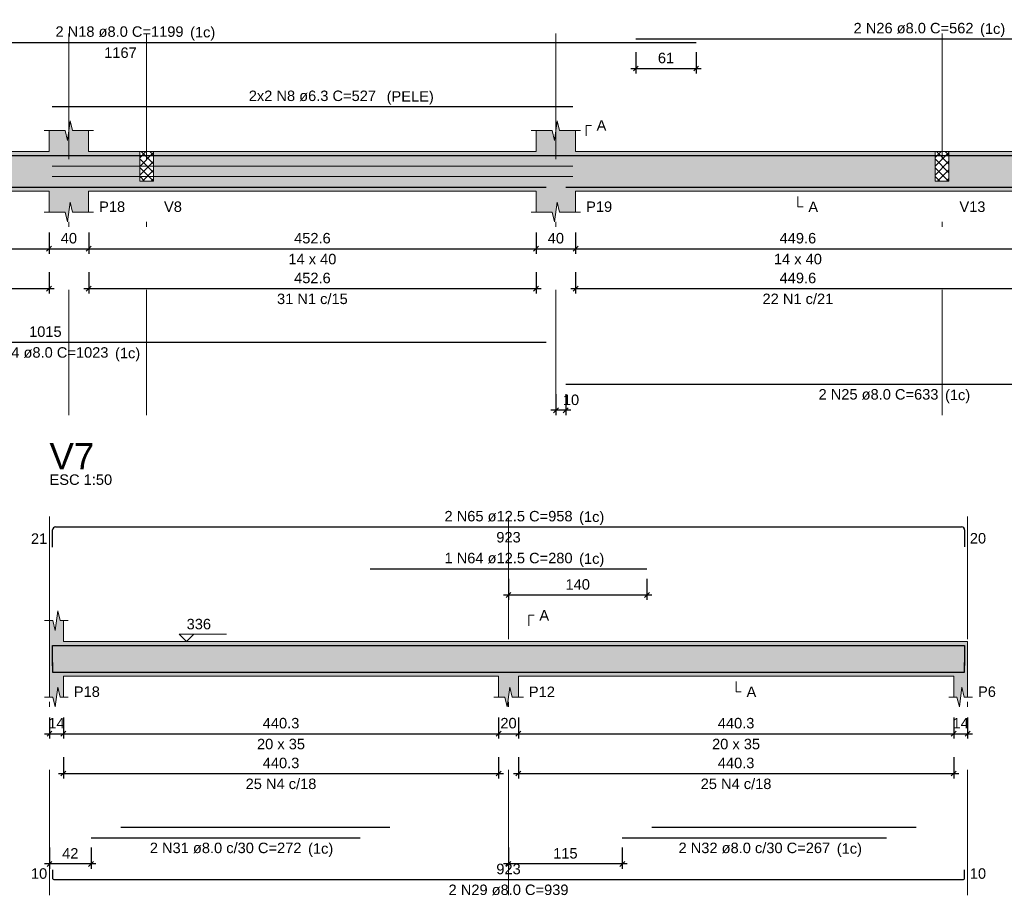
# Model space of a CAD drawing. Header units: millimetres. Extents: x 1434 to 2277, y -793 to -278.
# Tile 105 of 111: x 1891 to 1911, y -385 to -367. Entities that reach past the tile are written whole.
import ezdxf

# ---------------------------------------------------------------- set-up
doc = ezdxf.new("R2010")
doc.units = ezdxf.units.MM
doc.linetypes.add('DASHDOT', pattern=[25.4, 12.7, -6.35, 0, -6.35])
for name, color, linetype, lineweight in [('Descrição da armadura', 7, 'Continuous', 5), ('DT-Arm complementar', 5, 'Continuous', 5), ('DT-Barras na forma', 1, 'Continuous', 30), ('DT-Barras rebatidas', 1, 'Continuous', 30), ('DT-Cotas', 9, 'Continuous', 5), ('DT-Forma', 5, 'Continuous', 5), ('DT-Hachura forma vigas', 252, 'Continuous', 5), ('DT-Hachura intersecção vigas', 9, 'Continuous', 5), ('DT-Pontilhado', 9, 'DASHDOT', 5), ('DT-Textos', 7, 'Continuous', 5), ('DT-Título', 250, 'Continuous', 20), ('Textos armaduras', 7, 'Continuous', 5)]:
    doc.layers.add(name, color=color, linetype=linetype, lineweight=lineweight)
doc.styles.add('ARIAL', font='arial.ttf')
doc.styles.get("Standard").update_dxf_attribs({"font": 'arial.ttf'})
doc.dimstyles.new('UM_50.000000', dxfattribs={"dimtxt": 0.18, "dimasz": 0.1, "dimexe": 0.1, "dimexo": 0.2, "dimgap": 0, "dimtad": 1, "dimtih": 1, "dimtoh": 1, "dimdec": 1, "dimlfac": 50, "dimzin": 0, "dimdsep": 46, "dimtxsty": 'Standard', "dimcen": 0.09, "dimdle": 0.1, "dimadec": 1, "dimazin": 2, "dimtfac": 1, "dimtdec": 4, "dimtofl": 0, "dimtmove": 0, "dimatfit": 3, "dimfxl": 1, "dimtolj": 1, "dimarcsym": 0})
pattern_1 = [(45, (1877.85184, -442.8336), (-0.08838835, 0.08838835), []), (135, (1877.85184, -442.8336), (-0.08838835, -0.08838835), [])]

# ---------------------------------------------------------------- blocks, each defined once
blk = doc.blocks.new('_Oblique')
at = {"color": 0, "linetype": 'ByBlock', "lineweight": -2}
blk.add_line((-0.5, -0.5), (0.5, 0.5), dxfattribs=at)
blk = doc.blocks.new('*D1071')
at = {"layer": 'DT-Cotas', "color": 0, "lineweight": -2, "transparency": 16777216}
for p, q in [((1883.238, -371.413), (1883.238, -371.843)), ((1892.029, -371.413), (1892.029, -371.843)), ((1883.138, -371.743), (1892.129, -371.743))]:
    blk.add_line(p, q, dxfattribs=at)
at = {"layer": 'DT-Cotas', "color": 0, "lineweight": -2, "transparency": 16777216, "xscale": 0.1, "yscale": 0.1, "zscale": 0.1, "rotation": 180}
blk.add_blockref('_Oblique', (1883.238, -371.743), dxfattribs=at)
at = {"layer": 'DT-Cotas', "color": 0, "lineweight": -2, "transparency": 16777216, "xscale": 0.1, "yscale": 0.1, "zscale": 0.1}
blk.add_blockref('_Oblique', (1892.029, -371.743), dxfattribs=at)
at = {"layer": 'DT-Cotas', "color": 7, "transparency": 16777216, "insert": (1887.633, -371.531), "char_height": 0.2118, "attachment_point": 5, "rotation": 0.0057, "style": 'ARIAL'}
blk.add_mtext('\\A1;439.6', dxfattribs=at)
blk = doc.blocks.new('*D1072')
at = {"layer": 'DT-Cotas', "color": 0, "lineweight": -2, "transparency": 16777216}
for p, q in [((1892.029, -371.413), (1892.029, -371.843)), ((1892.829, -371.413), (1892.829, -371.843)), ((1891.929, -371.743), (1892.929, -371.743))]:
    blk.add_line(p, q, dxfattribs=at)
at = {"layer": 'DT-Cotas', "color": 0, "lineweight": -2, "transparency": 16777216, "xscale": 0.1, "yscale": 0.1, "zscale": 0.1, "rotation": 180}
blk.add_blockref('_Oblique', (1892.029, -371.743), dxfattribs=at)
at = {"layer": 'DT-Cotas', "color": 0, "lineweight": -2, "transparency": 16777216, "xscale": 0.1, "yscale": 0.1, "zscale": 0.1}
blk.add_blockref('_Oblique', (1892.829, -371.743), dxfattribs=at)
at = {"layer": 'DT-Cotas', "color": 7, "transparency": 16777216, "insert": (1892.429, -371.531), "char_height": 0.2118, "attachment_point": 5, "rotation": 0.0057, "style": 'ARIAL'}
blk.add_mtext('\\A1;40', dxfattribs=at)
blk = doc.blocks.new('*D1073')
at = {"layer": 'DT-Cotas', "color": 0, "lineweight": -2, "transparency": 16777216}
for p, q in [((1892.829, -371.413), (1892.829, -371.843)), ((1901.88, -371.413), (1901.88, -371.843)), ((1892.729, -371.743), (1901.98, -371.743))]:
    blk.add_line(p, q, dxfattribs=at)
at = {"layer": 'DT-Cotas', "color": 0, "lineweight": -2, "transparency": 16777216, "xscale": 0.1, "yscale": 0.1, "zscale": 0.1, "rotation": 180}
blk.add_blockref('_Oblique', (1892.829, -371.743), dxfattribs=at)
at = {"layer": 'DT-Cotas', "color": 0, "lineweight": -2, "transparency": 16777216, "xscale": 0.1, "yscale": 0.1, "zscale": 0.1}
blk.add_blockref('_Oblique', (1901.88, -371.743), dxfattribs=at)
at = {"layer": 'DT-Cotas', "color": 7, "transparency": 16777216, "insert": (1897.355, -371.531), "char_height": 0.2118, "attachment_point": 5, "rotation": 0.0057, "style": 'ARIAL'}
blk.add_mtext('\\A1;452.6', dxfattribs=at)
blk = doc.blocks.new('*D1074')
at = {"layer": 'DT-Cotas', "color": 0, "lineweight": -2, "transparency": 16777216}
for p, q in [((1901.88, -371.413), (1901.88, -371.843)), ((1902.68, -371.413), (1902.68, -371.843)), ((1901.78, -371.743), (1902.78, -371.743))]:
    blk.add_line(p, q, dxfattribs=at)
at = {"layer": 'DT-Cotas', "color": 0, "lineweight": -2, "transparency": 16777216, "xscale": 0.1, "yscale": 0.1, "zscale": 0.1, "rotation": 180}
blk.add_blockref('_Oblique', (1901.88, -371.743), dxfattribs=at)
at = {"layer": 'DT-Cotas', "color": 0, "lineweight": -2, "transparency": 16777216, "xscale": 0.1, "yscale": 0.1, "zscale": 0.1}
blk.add_blockref('_Oblique', (1902.68, -371.743), dxfattribs=at)
at = {"layer": 'DT-Cotas', "color": 7, "transparency": 16777216, "insert": (1902.28, -371.531), "char_height": 0.2118, "attachment_point": 5, "rotation": 0.0057, "style": 'ARIAL'}
blk.add_mtext('\\A1;40', dxfattribs=at)
blk = doc.blocks.new('*D1075')
at = {"layer": 'DT-Cotas', "color": 0, "lineweight": -2, "transparency": 16777216}
for p, q in [((1902.68, -371.413), (1902.68, -371.843)), ((1911.671, -371.413), (1911.671, -371.843)), ((1902.58, -371.743), (1911.771, -371.743))]:
    blk.add_line(p, q, dxfattribs=at)
at = {"layer": 'DT-Cotas', "color": 0, "lineweight": -2, "transparency": 16777216, "xscale": 0.1, "yscale": 0.1, "zscale": 0.1, "rotation": 180}
blk.add_blockref('_Oblique', (1902.68, -371.743), dxfattribs=at)
at = {"layer": 'DT-Cotas', "color": 0, "lineweight": -2, "transparency": 16777216, "xscale": 0.1, "yscale": 0.1, "zscale": 0.1}
blk.add_blockref('_Oblique', (1911.671, -371.743), dxfattribs=at)
at = {"layer": 'DT-Cotas', "color": 7, "transparency": 16777216, "insert": (1907.176, -371.531), "char_height": 0.2118, "attachment_point": 5, "rotation": 0.0057, "style": 'ARIAL'}
blk.add_mtext('\\A1;449.6', dxfattribs=at)
blk = doc.blocks.new('*D1081')
at = {"layer": 'DT-Cotas', "color": 0, "lineweight": -2, "transparency": 16777216}
for p, q in [((1883.238, -372.218), (1883.238, -372.648)), ((1892.029, -372.218), (1892.029, -372.648)), ((1883.138, -372.548), (1892.129, -372.548))]:
    blk.add_line(p, q, dxfattribs=at)
at = {"layer": 'DT-Cotas', "color": 0, "lineweight": -2, "transparency": 16777216, "xscale": 0.1, "yscale": 0.1, "zscale": 0.1, "rotation": 180}
blk.add_blockref('_Oblique', (1883.238, -372.548), dxfattribs=at)
at = {"layer": 'DT-Cotas', "color": 0, "lineweight": -2, "transparency": 16777216, "xscale": 0.1, "yscale": 0.1, "zscale": 0.1}
blk.add_blockref('_Oblique', (1892.029, -372.548), dxfattribs=at)
at = {"layer": 'DT-Cotas', "color": 7, "transparency": 16777216, "insert": (1887.633, -372.336), "char_height": 0.2118, "attachment_point": 5, "rotation": 0.0057, "style": 'ARIAL'}
blk.add_mtext('\\A1;439.6', dxfattribs=at)
blk = doc.blocks.new('*D1082')
at = {"layer": 'DT-Cotas', "color": 0, "lineweight": -2, "transparency": 16777216}
for p, q in [((1892.829, -372.218), (1892.829, -372.648)), ((1901.88, -372.218), (1901.88, -372.648)), ((1892.729, -372.548), (1901.98, -372.548))]:
    blk.add_line(p, q, dxfattribs=at)
at = {"layer": 'DT-Cotas', "color": 0, "lineweight": -2, "transparency": 16777216, "xscale": 0.1, "yscale": 0.1, "zscale": 0.1, "rotation": 180}
blk.add_blockref('_Oblique', (1892.829, -372.548), dxfattribs=at)
at = {"layer": 'DT-Cotas', "color": 0, "lineweight": -2, "transparency": 16777216, "xscale": 0.1, "yscale": 0.1, "zscale": 0.1}
blk.add_blockref('_Oblique', (1901.88, -372.548), dxfattribs=at)
at = {"layer": 'DT-Cotas', "color": 7, "transparency": 16777216, "insert": (1897.355, -372.336), "char_height": 0.2118, "attachment_point": 5, "rotation": 0.0057, "style": 'ARIAL'}
blk.add_mtext('\\A1;452.6', dxfattribs=at)
blk = doc.blocks.new('*D1083')
at = {"layer": 'DT-Cotas', "color": 0, "lineweight": -2, "transparency": 16777216}
for p, q in [((1902.68, -372.218), (1902.68, -372.648)), ((1911.671, -372.218), (1911.671, -372.648)), ((1902.58, -372.548), (1911.771, -372.548))]:
    blk.add_line(p, q, dxfattribs=at)
at = {"layer": 'DT-Cotas', "color": 0, "lineweight": -2, "transparency": 16777216, "xscale": 0.1, "yscale": 0.1, "zscale": 0.1, "rotation": 180}
blk.add_blockref('_Oblique', (1902.68, -372.548), dxfattribs=at)
at = {"layer": 'DT-Cotas', "color": 0, "lineweight": -2, "transparency": 16777216, "xscale": 0.1, "yscale": 0.1, "zscale": 0.1}
blk.add_blockref('_Oblique', (1911.671, -372.548), dxfattribs=at)
at = {"layer": 'DT-Cotas', "color": 7, "transparency": 16777216, "insert": (1907.176, -372.336), "char_height": 0.2118, "attachment_point": 5, "rotation": 0.0057, "style": 'ARIAL'}
blk.add_mtext('\\A1;449.6', dxfattribs=at)
blk = doc.blocks.new('*D1086')
at = {"layer": 'DT-Cotas', "color": 0, "lineweight": -2, "transparency": 16777216}
for p, q in [((1902.28, -374.682), (1902.28, -375.111)), ((1902.48, -374.682), (1902.48, -375.111)), ((1902.58, -375.011), (1902.18, -375.011))]:
    blk.add_line(p, q, dxfattribs=at)
at = {"layer": 'DT-Cotas', "color": 0, "lineweight": -2, "transparency": 16777216, "xscale": 0.1, "yscale": 0.1, "zscale": 0.1, "rotation": 180}
blk.add_blockref('_Oblique', (1902.28, -375.011), dxfattribs=at)
at = {"layer": 'DT-Cotas', "color": 0, "lineweight": -2, "transparency": 16777216, "xscale": 0.1, "yscale": 0.1, "zscale": 0.1}
blk.add_blockref('_Oblique', (1902.48, -375.011), dxfattribs=at)
at = {"layer": 'DT-Cotas', "color": 7, "transparency": 16777216, "insert": (1902.586, -374.8), "char_height": 0.2118, "attachment_point": 5, "rotation": 0.0057, "style": 'ARIAL'}
blk.add_mtext('\\A1;10', dxfattribs=at)
blk = doc.blocks.new('*D1087')
at = {"layer": 'DT-Cotas', "color": 0, "lineweight": -2, "transparency": 16777216}
for p, q in [((1903.898, -367.769), (1903.898, -368.198)), ((1905.118, -367.769), (1905.118, -368.198)), ((1903.798, -368.098), (1905.218, -368.098))]:
    blk.add_line(p, q, dxfattribs=at)
at = {"layer": 'DT-Cotas', "color": 0, "lineweight": -2, "transparency": 16777216, "xscale": 0.1, "yscale": 0.1, "zscale": 0.1, "rotation": 180}
blk.add_blockref('_Oblique', (1903.898, -368.098), dxfattribs=at)
at = {"layer": 'DT-Cotas', "color": 0, "lineweight": -2, "transparency": 16777216, "xscale": 0.1, "yscale": 0.1, "zscale": 0.1}
blk.add_blockref('_Oblique', (1905.118, -368.098), dxfattribs=at)
at = {"layer": 'DT-Cotas', "color": 7, "transparency": 16777216, "insert": (1904.508, -367.886), "char_height": 0.2118, "attachment_point": 5, "rotation": 0.0057, "style": 'ARIAL'}
blk.add_mtext('\\A1;61', dxfattribs=at)
blk = doc.blocks.new('*D1144')
at = {"layer": 'DT-Cotas', "color": 0, "lineweight": -2, "transparency": 16777216}
for p, q in [((1892.037, -381.223), (1892.037, -381.652)), ((1892.317, -381.223), (1892.317, -381.652)), ((1891.937, -381.552), (1892.417, -381.552))]:
    blk.add_line(p, q, dxfattribs=at)
at = {"layer": 'DT-Cotas', "color": 0, "lineweight": -2, "transparency": 16777216, "xscale": 0.1, "yscale": 0.1, "zscale": 0.1, "rotation": 180}
blk.add_blockref('_Oblique', (1892.037, -381.552), dxfattribs=at)
at = {"layer": 'DT-Cotas', "color": 0, "lineweight": -2, "transparency": 16777216, "xscale": 0.1, "yscale": 0.1, "zscale": 0.1}
blk.add_blockref('_Oblique', (1892.317, -381.552), dxfattribs=at)
at = {"layer": 'DT-Cotas', "color": 7, "transparency": 16777216, "insert": (1892.177, -381.34), "char_height": 0.2118, "attachment_point": 5, "rotation": 0.0057, "style": 'ARIAL'}
blk.add_mtext('\\A1;14', dxfattribs=at)
blk = doc.blocks.new('*D1145')
at = {"layer": 'DT-Cotas', "color": 0, "lineweight": -2, "transparency": 16777216}
for p, q in [((1892.317, -381.223), (1892.317, -381.652)), ((1901.122, -381.223), (1901.122, -381.652)), ((1892.217, -381.552), (1901.222, -381.552))]:
    blk.add_line(p, q, dxfattribs=at)
at = {"layer": 'DT-Cotas', "color": 0, "lineweight": -2, "transparency": 16777216, "xscale": 0.1, "yscale": 0.1, "zscale": 0.1, "rotation": 180}
blk.add_blockref('_Oblique', (1892.317, -381.552), dxfattribs=at)
at = {"layer": 'DT-Cotas', "color": 0, "lineweight": -2, "transparency": 16777216, "xscale": 0.1, "yscale": 0.1, "zscale": 0.1}
blk.add_blockref('_Oblique', (1901.122, -381.552), dxfattribs=at)
at = {"layer": 'DT-Cotas', "color": 7, "transparency": 16777216, "insert": (1896.72, -381.34), "char_height": 0.2118, "attachment_point": 5, "rotation": 0.0057, "style": 'ARIAL'}
blk.add_mtext('\\A1;440.3', dxfattribs=at)
blk = doc.blocks.new('*D1146')
at = {"layer": 'DT-Cotas', "color": 0, "lineweight": -2, "transparency": 16777216}
for p, q in [((1901.122, -381.223), (1901.122, -381.652)), ((1901.522, -381.223), (1901.522, -381.652)), ((1901.022, -381.552), (1901.622, -381.552))]:
    blk.add_line(p, q, dxfattribs=at)
at = {"layer": 'DT-Cotas', "color": 0, "lineweight": -2, "transparency": 16777216, "xscale": 0.1, "yscale": 0.1, "zscale": 0.1, "rotation": 180}
blk.add_blockref('_Oblique', (1901.122, -381.552), dxfattribs=at)
at = {"layer": 'DT-Cotas', "color": 0, "lineweight": -2, "transparency": 16777216, "xscale": 0.1, "yscale": 0.1, "zscale": 0.1}
blk.add_blockref('_Oblique', (1901.522, -381.552), dxfattribs=at)
at = {"layer": 'DT-Cotas', "color": 7, "transparency": 16777216, "insert": (1901.322, -381.34), "char_height": 0.2118, "attachment_point": 5, "rotation": 0.0057, "style": 'ARIAL'}
blk.add_mtext('\\A1;20', dxfattribs=at)
blk = doc.blocks.new('*D1147')
at = {"layer": 'DT-Cotas', "color": 0, "lineweight": -2, "transparency": 16777216}
for p, q in [((1901.522, -381.223), (1901.522, -381.652)), ((1910.328, -381.223), (1910.328, -381.652)), ((1901.422, -381.552), (1910.428, -381.552))]:
    blk.add_line(p, q, dxfattribs=at)
at = {"layer": 'DT-Cotas', "color": 0, "lineweight": -2, "transparency": 16777216, "xscale": 0.1, "yscale": 0.1, "zscale": 0.1, "rotation": 180}
blk.add_blockref('_Oblique', (1901.522, -381.552), dxfattribs=at)
at = {"layer": 'DT-Cotas', "color": 0, "lineweight": -2, "transparency": 16777216, "xscale": 0.1, "yscale": 0.1, "zscale": 0.1}
blk.add_blockref('_Oblique', (1910.328, -381.552), dxfattribs=at)
at = {"layer": 'DT-Cotas', "color": 7, "transparency": 16777216, "insert": (1905.925, -381.34), "char_height": 0.2118, "attachment_point": 5, "rotation": 0.0057, "style": 'ARIAL'}
blk.add_mtext('\\A1;440.3', dxfattribs=at)
blk = doc.blocks.new('*D1148')
at = {"layer": 'DT-Cotas', "color": 0, "lineweight": -2, "transparency": 16777216}
for p, q in [((1910.328, -381.223), (1910.328, -381.652)), ((1910.608, -381.223), (1910.608, -381.652)), ((1910.228, -381.552), (1910.708, -381.552))]:
    blk.add_line(p, q, dxfattribs=at)
at = {"layer": 'DT-Cotas', "color": 0, "lineweight": -2, "transparency": 16777216, "xscale": 0.1, "yscale": 0.1, "zscale": 0.1, "rotation": 180}
blk.add_blockref('_Oblique', (1910.328, -381.552), dxfattribs=at)
at = {"layer": 'DT-Cotas', "color": 0, "lineweight": -2, "transparency": 16777216, "xscale": 0.1, "yscale": 0.1, "zscale": 0.1}
blk.add_blockref('_Oblique', (1910.608, -381.552), dxfattribs=at)
at = {"layer": 'DT-Cotas', "color": 7, "transparency": 16777216, "insert": (1910.468, -381.34), "char_height": 0.2118, "attachment_point": 5, "rotation": 0.0057, "style": 'ARIAL'}
blk.add_mtext('\\A1;14', dxfattribs=at)
blk = doc.blocks.new('*D1149')
at = {"layer": 'DT-Cotas', "color": 0, "lineweight": -2, "transparency": 16777216}
for p, q in [((1892.317, -382.028), (1892.317, -382.457)), ((1901.122, -382.028), (1901.122, -382.457)), ((1892.217, -382.357), (1901.222, -382.357))]:
    blk.add_line(p, q, dxfattribs=at)
at = {"layer": 'DT-Cotas', "color": 0, "lineweight": -2, "transparency": 16777216, "xscale": 0.1, "yscale": 0.1, "zscale": 0.1, "rotation": 180}
blk.add_blockref('_Oblique', (1892.317, -382.357), dxfattribs=at)
at = {"layer": 'DT-Cotas', "color": 0, "lineweight": -2, "transparency": 16777216, "xscale": 0.1, "yscale": 0.1, "zscale": 0.1}
blk.add_blockref('_Oblique', (1901.122, -382.357), dxfattribs=at)
at = {"layer": 'DT-Cotas', "color": 7, "transparency": 16777216, "insert": (1896.72, -382.145), "char_height": 0.2118, "attachment_point": 5, "rotation": 0.0057, "style": 'ARIAL'}
blk.add_mtext('\\A1;440.3', dxfattribs=at)
blk = doc.blocks.new('*D1150')
at = {"layer": 'DT-Cotas', "color": 0, "lineweight": -2, "transparency": 16777216}
for p, q in [((1901.522, -382.028), (1901.522, -382.457)), ((1910.328, -382.028), (1910.328, -382.457)), ((1901.422, -382.357), (1910.428, -382.357))]:
    blk.add_line(p, q, dxfattribs=at)
at = {"layer": 'DT-Cotas', "color": 0, "lineweight": -2, "transparency": 16777216, "xscale": 0.1, "yscale": 0.1, "zscale": 0.1, "rotation": 180}
blk.add_blockref('_Oblique', (1901.522, -382.357), dxfattribs=at)
at = {"layer": 'DT-Cotas', "color": 0, "lineweight": -2, "transparency": 16777216, "xscale": 0.1, "yscale": 0.1, "zscale": 0.1}
blk.add_blockref('_Oblique', (1910.328, -382.357), dxfattribs=at)
at = {"layer": 'DT-Cotas', "color": 7, "transparency": 16777216, "insert": (1905.925, -382.145), "char_height": 0.2118, "attachment_point": 5, "rotation": 0.0057, "style": 'ARIAL'}
blk.add_mtext('\\A1;440.3', dxfattribs=at)
blk = doc.blocks.new('*D1151')
at = {"layer": 'DT-Cotas', "color": 0, "lineweight": -2, "transparency": 16777216}
for p, q in [((1892.037, -383.856), (1892.037, -384.285)), ((1892.877, -383.856), (1892.877, -384.285)), ((1892.977, -384.185), (1891.937, -384.185))]:
    blk.add_line(p, q, dxfattribs=at)
at = {"layer": 'DT-Cotas', "color": 0, "lineweight": -2, "transparency": 16777216, "xscale": 0.1, "yscale": 0.1, "zscale": 0.1, "rotation": 180}
blk.add_blockref('_Oblique', (1892.037, -384.185), dxfattribs=at)
at = {"layer": 'DT-Cotas', "color": 0, "lineweight": -2, "transparency": 16777216, "xscale": 0.1, "yscale": 0.1, "zscale": 0.1}
blk.add_blockref('_Oblique', (1892.877, -384.185), dxfattribs=at)
at = {"layer": 'DT-Cotas', "color": 7, "transparency": 16777216, "insert": (1892.457, -383.973), "char_height": 0.2118, "attachment_point": 5, "rotation": 0.0057, "style": 'ARIAL'}
blk.add_mtext('\\A1;42', dxfattribs=at)
blk = doc.blocks.new('*D1152')
at = {"layer": 'DT-Cotas', "color": 0, "lineweight": -2, "transparency": 16777216}
for p, q in [((1901.322, -383.856), (1901.322, -384.285)), ((1903.622, -383.856), (1903.622, -384.285)), ((1903.722, -384.185), (1901.222, -384.185))]:
    blk.add_line(p, q, dxfattribs=at)
at = {"layer": 'DT-Cotas', "color": 0, "lineweight": -2, "transparency": 16777216, "xscale": 0.1, "yscale": 0.1, "zscale": 0.1, "rotation": 180}
blk.add_blockref('_Oblique', (1901.322, -384.185), dxfattribs=at)
at = {"layer": 'DT-Cotas', "color": 0, "lineweight": -2, "transparency": 16777216, "xscale": 0.1, "yscale": 0.1, "zscale": 0.1}
blk.add_blockref('_Oblique', (1903.622, -384.185), dxfattribs=at)
at = {"layer": 'DT-Cotas', "color": 7, "transparency": 16777216, "insert": (1902.472, -383.973), "char_height": 0.2118, "attachment_point": 5, "rotation": 0.0057, "style": 'ARIAL'}
blk.add_mtext('\\A1;115', dxfattribs=at)
blk = doc.blocks.new('*D1153')
at = {"layer": 'DT-Cotas', "color": 0, "lineweight": -2, "transparency": 16777216}
for p, q in [((1901.322, -378.417), (1901.322, -378.846)), ((1904.122, -378.417), (1904.122, -378.846)), ((1901.222, -378.746), (1904.222, -378.746))]:
    blk.add_line(p, q, dxfattribs=at)
at = {"layer": 'DT-Cotas', "color": 0, "lineweight": -2, "transparency": 16777216, "xscale": 0.1, "yscale": 0.1, "zscale": 0.1, "rotation": 180}
blk.add_blockref('_Oblique', (1901.322, -378.746), dxfattribs=at)
at = {"layer": 'DT-Cotas', "color": 0, "lineweight": -2, "transparency": 16777216, "xscale": 0.1, "yscale": 0.1, "zscale": 0.1}
blk.add_blockref('_Oblique', (1904.122, -378.746), dxfattribs=at)
at = {"layer": 'DT-Cotas', "color": 7, "transparency": 16777216, "insert": (1902.722, -378.534), "char_height": 0.2118, "attachment_point": 5, "rotation": 0.0057, "style": 'ARIAL'}
blk.add_mtext('\\A1;140', dxfattribs=at)

msp = doc.modelspace()

# ---------------------------------------------------------------- hatches: boundary and pattern name
at = {"layer": 'DT-Hachura forma vigas', "linetype": 'Continuous'}
for points in [[(1894.1415, -370.3781), (1893.8615, -370.3781), (1893.8615, -369.7781), (1892.8289, -369.7781), (1892.8289, -369.3545), (1892.5039, -369.3545), (1892.4539, -369.1545), (1892.4039, -369.5545), (1892.3539, -369.3545), (1892.0289, -369.3545), (1892.0289, -369.7781), (1883.2377, -369.7781), (1883.2377, -369.3545), (1882.9127, -369.3545), (1882.8627, -369.1545), (1882.8127, -369.5545), (1882.7627, -369.3545), (1882.4377, -369.3545), (1882.4377, -369.7781), (1882.0277, -369.7781), (1882.0277, -370.5781), (1882.4377, -370.5781), (1882.4377, -371.0017), (1882.7627, -371.0017), (1882.8127, -371.2017), (1882.8627, -370.8017), (1882.9127, -371.0017), (1883.2377, -371.0017), (1883.2377, -370.5781), (1892.0289, -370.5781), (1892.0289, -371.0017), (1892.3539, -371.0017), (1892.4039, -371.2017), (1892.4539, -370.8017), (1892.5039, -371.0017), (1892.8289, -371.0017), (1892.8289, -370.5781), (1893.8615, -370.5781), (1894.1415, -370.5781), (1901.8803, -370.5781), (1901.8803, -371.0017), (1902.2053, -371.0017), (1902.2553, -371.2017), (1902.3053, -370.8017), (1902.3553, -371.0017), (1902.6803, -371.0017), (1902.6803, -370.5781), (1909.9515, -370.5781), (1910.2315, -370.5781), (1911.6713, -370.5781), (1911.6713, -371.0017), (1911.8963, -371.0017), (1911.9463, -371.2017), (1911.9963, -370.8017), (1912.0463, -371.0017), (1912.2713, -371.0017), (1912.2713, -370.5781), (1912.7215, -370.5781), (1912.7215, -369.7781), (1912.2713, -369.7781), (1912.2713, -369.3545), (1912.0463, -369.3545), (1911.9963, -369.1545), (1911.9463, -369.5545), (1911.8963, -369.3545), (1911.6713, -369.3545), (1911.6713, -369.7781), (1910.2315, -369.7781), (1910.2315, -370.3781), (1909.9515, -370.3781), (1909.9515, -369.7781), (1902.6803, -369.7781), (1902.6803, -369.3545), (1902.3553, -369.3545), (1902.3053, -369.1545), (1902.2553, -369.5545), (1902.2053, -369.3545), (1901.8803, -369.3545), (1901.8803, -369.7781), (1894.1415, -369.7781), (1894.1415, -370.3781)], [(1910.6076, -380.8109), (1910.6076, -380.3873), (1910.6076, -379.6873), (1910.3276, -379.6873), (1901.5224, -379.6873), (1901.1224, -379.6873), (1892.3172, -379.6873), (1892.3172, -379.2637), (1892.2522, -379.2637), (1892.2022, -379.0637), (1892.1522, -379.4637), (1892.1022, -379.2637), (1892.0372, -379.2637), (1892.0372, -379.6873), (1892.0372, -380.3873), (1892.0372, -380.8109), (1892.1022, -380.8109), (1892.1522, -381.0109), (1892.2022, -380.6109), (1892.2522, -380.8109), (1892.3172, -380.8109), (1892.3172, -380.3873), (1901.1224, -380.3873), (1901.1224, -380.8109), (1901.2474, -380.8109), (1901.2974, -381.0109), (1901.3474, -380.6109), (1901.3974, -380.8109), (1901.5224, -380.8109), (1901.5224, -380.3873), (1910.3276, -380.3873), (1910.3276, -380.8109), (1910.3926, -380.8109), (1910.4426, -381.0109), (1910.4926, -380.6109), (1910.5426, -380.8109), (1910.6076, -380.8109)]]:
    msp.add_hatch(color=256, dxfattribs=at).paths.add_polyline_path(points)
at = {"layer": 'DT-Hachura intersecção vigas', "linetype": 'Continuous'}
h = msp.add_hatch(dxfattribs=at)
h.set_pattern_fill('ANSI37', color=256, style=0)
h.set_pattern_definition(pattern_1)
h.paths.add_polyline_path([(1893.8615, -370.3781), (1894.1415, -370.3781), (1894.1415, -369.7781), (1893.8615, -369.7781), (1893.8615, -370.3781)])
h = msp.add_hatch(dxfattribs=at)
h.set_pattern_fill('ANSI37', color=256, style=0)
h.set_pattern_definition(pattern_1)
h.paths.add_polyline_path([(1909.9515, -370.3781), (1910.2315, -370.3781), (1910.2315, -369.7781), (1909.9515, -369.7781), (1909.9515, -370.3781)])

# ---------------------------------------------------------------- linework, layer by layer
at = {"layer": 'DT-Arm complementar'}
for p, q in [((1892.0889, -370.0734), (1902.6203, -370.0734)), ((1892.0889, -370.2827), (1902.6203, -370.2827))]:
    msp.add_line(p, q, dxfattribs=at)
at = {"layer": 'DT-Barras na forma'}
for points in [[(1881.7877, -370.5261), (1881.7877, -369.8561), (1905.1177, -369.8561)], [(1903.8977, -369.8561), (1915.1323, -369.8561)], [(1881.7877, -370.3001), (1881.7877, -370.5001), (1902.0803, -370.5001)], [(1902.4803, -370.5001), (1915.1323, -370.5001)], [(1892.0972, -380.1807), (1892.0972, -379.7698), (1910.5476, -379.7698), (1910.5476, -380.1727)], [(1898.5224, -379.7698), (1904.1224, -379.7698)], [(1892.0972, -380.1093), (1892.0972, -380.3093), (1910.5476, -380.3093), (1910.5476, -380.1093)], [(1892.8772, -380.3093), (1898.3224, -380.3093)], [(1893.4772, -380.3093), (1898.9224, -380.3093)], [(1903.6224, -380.3093), (1908.9676, -380.3093)], [(1904.2224, -380.3093), (1909.5676, -380.3093)]]:
    msp.add_lwpolyline(points, dxfattribs=at)
at = {"layer": 'DT-Barras rebatidas'}
for p, q in [((1881.8277, -367.5686), (1905.1177, -367.5686)), ((1903.8977, -367.498), (1915.1323, -367.498)), ((1892.0889, -368.8673), (1902.6203, -368.8673)), ((1881.8277, -373.6347), (1902.0803, -373.6347)), ((1902.4803, -374.4819), (1915.1323, -374.4819)), ((1892.0972, -377.7803), (1892.0972, -377.4319)), ((1892.1597, -377.3694), (1910.4851, -377.3694)), ((1910.5476, -377.4319), (1910.5476, -377.7723)), ((1898.5224, -378.2166), (1904.1224, -378.2166)), ((1892.8772, -383.6558), (1898.3224, -383.6558)), ((1903.6224, -383.6558), (1908.9676, -383.6558)), ((1892.0972, -384.303), (1892.0972, -384.463)), ((1910.5476, -384.463), (1910.5476, -384.303)), ((1892.1372, -384.503), (1910.5076, -384.503))]:
    msp.add_line(p, q, dxfattribs=at)
for points in [[(1893.4772, -383.444), (1898.9224, -383.444)], [(1904.2224, -383.444), (1909.5676, -383.444)]]:
    msp.add_lwpolyline(points, dxfattribs=at)
for centre, radius, start, end in [((1892.1597, -377.4319), 0.0625, 90, 180), ((1910.4851, -377.4319), 0.0625, 0, 90), ((1892.1372, -384.463), 0.04, 180, 270), ((1910.5076, -384.463), 0.04, 270, 0)]:
    msp.add_arc(centre, radius, start, end, dxfattribs=at)
at = {"layer": 'DT-Forma'}
for p, q in [((1892.4039, -369.5545), (1892.4539, -369.1545)), ((1892.4539, -369.1545), (1892.5039, -369.3545)), ((1902.2553, -369.5545), (1902.3053, -369.1545)), ((1902.3053, -369.1545), (1902.3553, -369.3545)), ((1891.9289, -369.3545), (1892.3539, -369.3545)), ((1892.0289, -369.7781), (1892.0289, -369.3545)), ((1892.3539, -369.3545), (1892.4039, -369.5545)), ((1892.5039, -369.3545), (1892.9289, -369.3545)), ((1892.8289, -369.3545), (1892.8289, -369.7781)), ((1901.7803, -369.3545), (1902.2053, -369.3545)), ((1901.8803, -369.7781), (1901.8803, -369.3545)), ((1902.2053, -369.3545), (1902.2553, -369.5545)), ((1902.3553, -369.3545), (1902.7803, -369.3545)), ((1902.6803, -369.3545), (1902.6803, -369.7781)), ((1883.2377, -369.7781), (1892.0289, -369.7781)), ((1892.8289, -369.7781), (1893.8615, -369.7781)), ((1893.8615, -369.7781), (1894.1415, -369.7781)), ((1894.1415, -369.7781), (1901.8803, -369.7781)), ((1902.6803, -369.7781), (1909.9515, -369.7781)), ((1909.9515, -369.7781), (1910.2315, -369.7781)), ((1910.2315, -369.7781), (1911.6713, -369.7781)), ((1883.2377, -370.5781), (1892.0289, -370.5781)), ((1892.0289, -370.5781), (1892.0289, -371.0017)), ((1892.8289, -371.0017), (1892.8289, -370.5781)), ((1892.8289, -370.5781), (1893.8615, -370.5781)), ((1893.8615, -370.5781), (1894.1415, -370.5781)), ((1894.1415, -370.5781), (1901.8803, -370.5781)), ((1901.8803, -370.5781), (1901.8803, -371.0017)), ((1902.6803, -371.0017), (1902.6803, -370.5781)), ((1902.6803, -370.5781), (1909.9515, -370.5781)), ((1909.9515, -370.5781), (1910.2315, -370.5781)), ((1910.2315, -370.5781), (1911.6713, -370.5781)), ((1892.4039, -371.2017), (1892.4539, -370.8017)), ((1892.4539, -370.8017), (1892.5039, -371.0017)), ((1902.2553, -371.2017), (1902.3053, -370.8017)), ((1902.3053, -370.8017), (1902.3553, -371.0017)), ((1891.9289, -371.0017), (1892.3539, -371.0017)), ((1892.3539, -371.0017), (1892.4039, -371.2017)), ((1892.5039, -371.0017), (1892.9289, -371.0017)), ((1901.7803, -371.0017), (1902.2053, -371.0017)), ((1902.2053, -371.0017), (1902.2553, -371.2017)), ((1902.3553, -371.0017), (1902.7803, -371.0017)), ((1892.1522, -379.4637), (1892.2022, -379.0637)), ((1892.2022, -379.0637), (1892.2522, -379.2637)), ((1891.9372, -379.2637), (1892.1022, -379.2637)), ((1892.0372, -379.6873), (1892.0372, -379.2637)), ((1892.1022, -379.2637), (1892.1522, -379.4637)), ((1892.2522, -379.2637), (1892.4172, -379.2637)), ((1892.3172, -379.2637), (1892.3172, -379.6873)), ((1892.3172, -379.6873), (1901.1224, -379.6873)), ((1901.1224, -379.6873), (1901.5224, -379.6873)), ((1901.5224, -379.6873), (1910.3276, -379.6873)), ((1910.3276, -379.6873), (1910.6076, -379.6873)), ((1892.0372, -380.3873), (1892.0372, -380.8109)), ((1892.3172, -380.8109), (1892.3172, -380.3873)), ((1892.3172, -380.3873), (1901.1224, -380.3873)), ((1901.1224, -380.3873), (1901.1224, -380.8109)), ((1901.5224, -380.8109), (1901.5224, -380.3873)), ((1901.5224, -380.3873), (1910.3276, -380.3873)), ((1910.3276, -380.3873), (1910.3276, -380.8109)), ((1910.6076, -380.8109), (1910.6076, -380.3873)), ((1892.1522, -381.0109), (1892.2022, -380.6109)), ((1892.2022, -380.6109), (1892.2522, -380.8109)), ((1901.2974, -381.0109), (1901.3474, -380.6109)), ((1901.3474, -380.6109), (1901.3974, -380.8109)), ((1910.4426, -381.0109), (1910.4926, -380.6109)), ((1910.4926, -380.6109), (1910.5426, -380.8109)), ((1891.9372, -380.8109), (1892.1022, -380.8109)), ((1892.1022, -380.8109), (1892.1522, -381.0109)), ((1892.2522, -380.8109), (1892.4172, -380.8109)), ((1901.0224, -380.8109), (1901.2474, -380.8109)), ((1901.2474, -380.8109), (1901.2974, -381.0109)), ((1901.3974, -380.8109), (1901.6224, -380.8109)), ((1910.2276, -380.8109), (1910.3926, -380.8109)), ((1910.3926, -380.8109), (1910.4426, -381.0109)), ((1910.5426, -380.8109), (1910.7076, -380.8109))]:
    msp.add_line(p, q, dxfattribs=at)
at = {"layer": 'DT-Forma', "linetype": 'Continuous'}
for p, q in [((1892.0372, -380.3873), (1892.0372, -379.6873)), ((1910.6076, -379.6873), (1910.6076, -380.3873))]:
    msp.add_line(p, q, dxfattribs=at)
at = {"layer": 'DT-Pontilhado', "ltscale": 0.2}
for p, q in [((1892.4289, -375.1114), (1892.4289, -367.2862)), ((1894.0015, -375.1114), (1894.0015, -367.2862)), ((1902.2803, -375.1114), (1902.2803, -367.2862)), ((1910.0915, -375.1114), (1910.0915, -367.2862)), ((1893.8615, -369.7781), (1893.8615, -370.3781)), ((1894.1415, -369.7781), (1894.1415, -370.3781)), ((1909.9515, -369.7781), (1909.9515, -370.3781)), ((1910.2315, -369.7781), (1910.2315, -370.3781)), ((1893.8615, -370.3781), (1894.1415, -370.3781)), ((1909.9515, -370.3781), (1910.2315, -370.3781)), ((1892.0372, -384.8207), (1892.0372, -377.1576)), ((1901.3224, -384.8207), (1901.3224, -377.1576)), ((1910.6076, -384.8207), (1910.6076, -377.1576))]:
    msp.add_line(p, q, dxfattribs=at)
at = {"layer": 'DT-Textos'}
for points in [[(1902.8921, -369.4604), (1902.8921, -369.2486), (1902.998, -369.2486)], [(1907.1758, -370.684), (1907.1758, -370.8958), (1907.2817, -370.8958)], [(1901.7342, -379.3696), (1901.7342, -379.1578), (1901.8401, -379.1578)], [(1894.9588, -379.5391), (1894.8105, -379.6873), (1894.6623, -379.5391), (1895.6154, -379.5391)], [(1905.925, -380.4932), (1905.925, -380.705), (1906.0309, -380.705)]]:
    msp.add_lwpolyline(points, dxfattribs=at)

# ---------------------------------------------------------------- texts
at = {"layer": 'Descrição da armadura', "linetype": 'Continuous', "char_height": 0.2118, "attachment_point": 8, "line_spacing_factor": 0.798, "style": 'ARIAL'}
for s, insert, width in [('2 N18 ø8.0 C=1199', (1893.4527, -367.4627), 5.194653), ('2 N26 ø8.0 C=562', (1909.515, -367.3921), 4.8647), ('2x2 N8 ø6.3 C=527', (1897.3546, -368.7614), 5.161339), ('31 N1 c/15', (1897.3546, -372.8655), 2.869342), ('22 N1 c/21', (1907.1758, -372.8655), 2.869342), ('2 N24 ø8.0 C=1023', (1891.934, -373.9524), 5.194653), ('2 N25 ø8.0 C=633', (1908.8063, -374.7996), 4.8647), ('2 N65 ø12.5 C=958', (1901.3224, -377.2635), 5.194653), ('1 N64 ø12.5 C=280', (1901.3224, -378.1107), 5.194653), ('25 N4 c/18', (1896.7198, -382.6748), 2.869342), ('25 N4 c/18', (1905.925, -382.6748), 2.869342), ('2 N31 ø8.0 c/30 C=272', (1895.5998, -383.9735), 6.150907), ('2 N32 ø8.0 c/30 C=267', (1906.295, -383.9735), 6.150907), ('2 N29 ø8.0 C=939', (1901.3224, -384.8207), 4.8647)]:
    msp.add_mtext(s, dxfattribs=dict(at, insert=insert, width=width))
at = {"layer": 'DT-Textos', "char_height": 0.2118, "line_spacing_factor": 0.798, "style": 'ARIAL'}
for s, insert, width, attachment_point in [('(1c)', (1894.8808, -367.5326), 0.872216, 7), ('(1c)', (1910.8608, -367.4616), 0.872216, 7), ('A', (1903.1039, -369.3545), 0.337807, 7), ('P18', (1893.0407, -371.0017), 0.90115, 7), ('V8', (1894.3533, -371.0017), 0.619479, 7), ('P19', (1902.8921, -371.0017), 0.90115, 7), ('A', (1907.3876, -371.0017), 0.337807, 7), ('V13', (1910.4433, -371.0017), 0.90115, 7), ('14 x 40', (1897.3546, -372.0607), 1.66134, 8), ('14 x 40', (1907.1758, -372.0607), 1.66134, 8), ('(1c)', (1893.3618, -374.0226), 0.872216, 7), ('(1c)', (1910.1518, -374.8696), 0.872216, 7), ('ESC 1:50', (1892.0372, -376.5222), 2.167804, 7), ('(1c)', (1902.7503, -377.3332), 0.872216, 7), ('(1c)', (1902.7503, -378.1802), 0.872216, 7), ('A', (1901.946, -379.2637), 0.337807, 7), ('336', (1894.8105, -379.4437), 0.845013, 7), ('P18', (1892.529, -380.8109), 0.90115, 7), ('P12', (1901.7342, -380.8109), 0.90115, 7), ('A', (1906.1368, -380.8109), 0.337807, 7), ('P6', (1910.8194, -380.8109), 0.619479, 7), ('20 x 35', (1896.7198, -381.8699), 1.66134, 8), ('20 x 35', (1905.925, -381.8699), 1.66134, 8), ('(1c)', (1897.2673, -384.0432), 0.872216, 7), ('(1c)', (1907.9623, -384.0432), 0.872216, 7)]:
    msp.add_mtext(s, dxfattribs=dict(at, insert=insert, width=width, attachment_point=attachment_point))
at = {"layer": 'DT-Textos', "linetype": 'Continuous', "insert": (1898.8568, -368.8316), "char_height": 0.2118, "width": 1.632406, "attachment_point": 7, "line_spacing_factor": 0.798, "style": 'ARIAL'}
msp.add_mtext('(PELE)', dxfattribs=at)
at = {"layer": 'DT-Título', "insert": (1892.0372, -376.2045), "char_height": 0.5295, "width": 1.858436, "attachment_point": 7, "line_spacing_factor": 0.798, "style": 'ARIAL'}
msp.add_mtext('V7', dxfattribs=at)
at = {"layer": 'Textos armaduras', "linetype": 'Continuous', "char_height": 0.2118, "attachment_point": 7, "line_spacing_factor": 0.798, "style": 'ARIAL'}
for s, insert, width in [('1167', (1893.1427, -367.8863), 1.31981), ('1015', (1891.624, -373.5288), 1.31981), ('21', (1891.6614, -377.712), 0.659905), ('923', (1901.075, -377.6871), 0.989858), ('20', (1910.6535, -377.708), 0.659905), ('10', (1891.6614, -384.4889), 0.659905), ('923', (1901.075, -384.3971), 0.989858), ('10', (1910.6535, -384.4889), 0.659905)]:
    msp.add_mtext(s, dxfattribs=dict(at, insert=insert, width=width))

# ---------------------------------------------------------------- dimensions: what is measured, and where the dimension line sits
at = {"layer": 'DT-Cotas'}
for base, p1, p2, picture, middle, turn in [((1905.1177, -368.0981), (1903.8977, -367.5686), (1905.1177, -367.5686), '*D1087', (1904.5077, -367.8863), 0.00573), ((1892.0289, -371.743), (1883.2377, -371.2135), (1892.0289, -371.2135), '*D1071', (1887.6333, -371.5312), 0.00573), ((1892.8289, -371.743), (1892.0289, -371.2135), (1892.8289, -371.2135), '*D1072', (1892.4289, -371.5312), 0.00573), ((1901.8803, -371.743), (1892.8289, -371.2135), (1901.8803, -371.2135), '*D1073', (1897.3546, -371.5312), 0.00573), ((1902.6803, -371.743), (1901.8803, -371.2135), (1902.6803, -371.2135), '*D1074', (1902.2803, -371.5312), 0.00573), ((1911.6712962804, -371.7429640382), (1902.6802962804, -371.2134640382), (1911.6712962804, -371.2134640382), '*D1075', (1907.1757962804, -371.5311640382), 0.005729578), ((1892.0289, -372.5478), (1883.2377, -372.0183), (1892.0289, -372.0183), '*D1081', (1887.6333, -372.336), 0.00573), ((1901.8803, -372.5478), (1892.8289, -372.0183), (1901.8803, -372.0183), '*D1082', (1897.3546, -372.336), 0.00573), ((1911.6712962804, -372.5478040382), (1902.6802962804, -372.0183040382), (1911.6712962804, -372.0183040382), '*D1083', (1907.1757962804, -372.3360040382), 0.005729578), ((1902.2803, -375.0114), (1902.4803, -374.4819), (1902.2803, -374.4819), '*D1086', (1902.5862, -374.7996), 0.00573), ((1904.1224, -378.7461), (1901.3224, -378.2166), (1904.1224, -378.2166), '*D1153', (1902.7224, -378.5343), 0.00573), ((1892.3172, -381.5522), (1892.0372, -381.0227), (1892.3172, -381.0227), '*D1144', (1892.1772, -381.3404), 0.00573), ((1901.1224, -381.5522), (1892.3172, -381.0227), (1901.1224, -381.0227), '*D1145', (1896.7198, -381.3404), 0.00573), ((1901.5224, -381.5522), (1901.1224, -381.0227), (1901.5224, -381.0227), '*D1146', (1901.3224, -381.3404), 0.00573), ((1910.3276, -381.5522), (1901.5224, -381.0227), (1910.3276, -381.0227), '*D1147', (1905.925, -381.3404), 0.00573), ((1910.6076, -381.5522), (1910.3276, -381.0227), (1910.6076, -381.0227), '*D1148', (1910.4676, -381.3404), 0.00573), ((1901.1224, -382.3571), (1892.3172, -381.8276), (1901.1224, -381.8276), '*D1149', (1896.7198, -382.1453), 0.00573), ((1910.3276, -382.3571), (1901.5224, -381.8276), (1910.3276, -381.8276), '*D1150', (1905.925, -382.1453), 0.00573), ((1892.0372, -384.1853), (1892.8772, -383.6558), (1892.0372, -383.6558), '*D1151', (1892.4572, -383.9735), 0.00573), ((1901.3224, -384.1853), (1903.6224, -383.6558), (1901.3224, -383.6558), '*D1152', (1902.4724, -383.9735), 0.00573)]:
    dim = msp.add_linear_dim(base=base, p1=p1, p2=p2, dimstyle='UM_50.000000', override={"dimtxt": 0.2118, "dimasz": 0.1, "dimexe": 0.1, "dimexo": 0.2, "dimtad": 1, "dimtih": 0, "dimtoh": 0, "dimdec": 1, "dimlfac": 50, "dimzin": 8, "dimtxsty": 'ARIAL', "dimblk": 'Oblique', "dimblk1": 'Oblique', "dimblk2": 'Oblique', "dimsah": 1, "dimdle": 0.1, "dimse1": 0, "dimse2": 0, "dimclrt": 7, "dimadec": 1, "dimazin": 3, "dimtmove": 2, "dimldrblk": 'Oblique'}, dxfattribs=at)
    dim.commit()
    dim.dimension.update_dxf_attribs({"geometry": picture, "text_midpoint": middle, "dimtype": 160, "text_rotation": turn})

doc.saveas('drawing.dxf')
